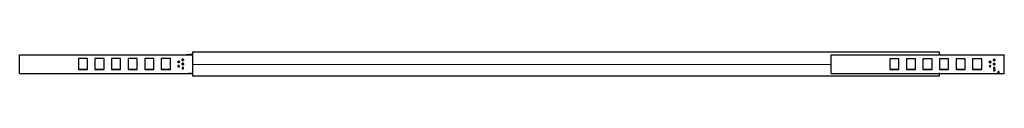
# Model space of a CAD drawing. Header units: millimetres. Extents: x 568 to 1756, y 2358 to 2387.
import ezdxf

# ---------------------------------------------------------------- set-up
doc = ezdxf.new("R2010")
doc.units = ezdxf.units.MM
doc.layers.add('Make2D', color=7, linetype='Continuous')
doc.layers.add('Make2D$Visible$Curvas', color=7, linetype='Continuous')

msp = doc.modelspace()

# ---------------------------------------------------------------- linework, layer by layer
at = {"layer": 'Make2D'}
msp.add_line((777.4, 2371.6), (1547.1, 2372.1), dxfattribs=at)
at = {"layer": 'Make2D$Visible$Curvas', "color": 7, "lineweight": -3}
for points, degree in [([(568.4, 2383.4), (777.4, 2383.4)], 1), ([(568.4, 2383.4), (777.4, 2383.4)], 1), ([(568.4, 2360.9), (568.4, 2383.4)], 1), ([(568.4, 2383.4), (568.4, 2383.4)], 1), ([(639.2, 2378.7), (639.2, 2365.7)], 1), ([(650.2, 2378.7), (639.2, 2378.7)], 1), ([(650.2, 2365.7), (650.2, 2378.7)], 1), ([(659.2, 2378.7), (659.2, 2365.7)], 1), ([(670.2, 2378.7), (659.2, 2378.7)], 1), ([(670.2, 2365.7), (670.2, 2378.7)], 1), ([(679.2, 2378.7), (679.2, 2365.7)], 1), ([(690.2, 2378.7), (679.2, 2378.7)], 1), ([(690.2, 2365.7), (690.2, 2378.7)], 1), ([(699.2, 2378.7), (699.2, 2365.7)], 1), ([(710.2, 2378.7), (699.2, 2378.7)], 1), ([(710.2, 2365.7), (710.2, 2378.7)], 1), ([(719.2, 2378.7), (719.2, 2365.7)], 1), ([(730.2, 2378.7), (719.2, 2378.7)], 1), ([(730.2, 2365.7), (730.2, 2378.7)], 1), ([(739.2, 2378.7), (739.2, 2365.7)], 1), ([(750.2, 2378.7), (739.2, 2378.7)], 1), ([(750.2, 2365.7), (750.2, 2378.7)], 1), ([(772.1, 2383.8), (773.6, 2383.8)], 1), ([(774.4, 2383.8), (774.5, 2383.8), (774.7, 2383.8), (774.8, 2383.8)], 3), ([(776.1, 2383.8), (777.4, 2383.8)], 1), ([(777.4, 2386.9), (1677.4, 2386.9)], 1), ([(777.4, 2385.9), (777.4, 2386.4)], 1), ([(777.4, 2360.9), (777.4, 2383.4)], 1), ([(777.4, 2383.4), (777.4, 2383.4)], 1), ([(1547.1, 2383.3), (1756.1, 2383.3)], 1), ([(1547.1, 2383.3), (1756.1, 2383.3)], 1), ([(1547.1, 2360.8), (1547.1, 2383.3)], 1), ([(1547.1, 2383.3), (1547.1, 2383.3)], 1), ([(1617.9, 2378.6), (1617.9, 2365.6)], 1), ([(1628.9, 2378.6), (1617.9, 2378.6)], 1), ([(1628.9, 2365.6), (1628.9, 2378.6)], 1), ([(1637.9, 2378.6), (1637.9, 2365.6)], 1), ([(1648.9, 2378.6), (1637.9, 2378.6)], 1), ([(1648.9, 2365.6), (1648.9, 2378.6)], 1), ([(1657.9, 2378.6), (1657.9, 2365.6)], 1), ([(1668.9, 2378.6), (1657.9, 2378.6)], 1), ([(1668.9, 2365.6), (1668.9, 2378.6)], 1), ([(1677.4, 2386.4), (1677.4, 2385.9)], 1), ([(1677.9, 2378.6), (1677.9, 2365.6)], 1), ([(1688.9, 2378.6), (1677.9, 2378.6)], 1), ([(1688.9, 2365.6), (1688.9, 2378.6)], 1), ([(1697.9, 2378.6), (1697.9, 2365.6)], 1), ([(1708.9, 2378.6), (1697.9, 2378.6)], 1), ([(1708.9, 2365.6), (1708.9, 2378.6)], 1), ([(1717.9, 2378.6), (1717.9, 2365.6)], 1), ([(1728.9, 2378.6), (1717.9, 2378.6)], 1), ([(1728.9, 2365.6), (1728.9, 2378.6)], 1), ([(1756.1, 2360.8), (1756.1, 2383.3)], 1), ([(1756.1, 2383.3), (1756.1, 2383.3)], 1), ([(639.2, 2365.7), (650.2, 2365.7)], 1), ([(650.2, 2365.7), (639.2, 2365.7)], 1), ([(659.2, 2365.7), (670.2, 2365.7)], 1), ([(670.2, 2365.7), (659.2, 2365.7)], 1), ([(679.2, 2365.7), (690.2, 2365.7)], 1), ([(690.2, 2365.7), (679.2, 2365.7)], 1), ([(699.2, 2365.7), (710.2, 2365.7)], 1), ([(710.2, 2365.7), (699.2, 2365.7)], 1), ([(719.2, 2365.7), (730.2, 2365.7)], 1), ([(730.2, 2365.7), (719.2, 2365.7)], 1), ([(739.2, 2365.7), (750.2, 2365.7)], 1), ([(750.2, 2365.7), (739.2, 2365.7)], 1), ([(760.2, 2370.6), (760.2, 2370.6)], 1), ([(760.2, 2368.8), (760.2, 2368.8)], 1), ([(765.2, 2368.1), (765.2, 2368.1)], 1), ([(765.2, 2366.3), (765.2, 2366.3)], 1), ([(1617.9, 2365.6), (1628.9, 2365.6)], 1), ([(1628.9, 2365.6), (1617.9, 2365.6)], 1), ([(1637.9, 2365.6), (1648.9, 2365.6)], 1), ([(1648.9, 2365.6), (1637.9, 2365.6)], 1), ([(1657.9, 2365.6), (1668.9, 2365.6)], 1), ([(1668.9, 2365.6), (1657.9, 2365.6)], 1), ([(1677.9, 2365.6), (1688.9, 2365.6)], 1), ([(1688.9, 2365.6), (1677.9, 2365.6)], 1), ([(1697.9, 2365.6), (1708.9, 2365.6)], 1), ([(1708.9, 2365.6), (1697.9, 2365.6)], 1), ([(1717.9, 2365.6), (1728.9, 2365.6)], 1), ([(1728.9, 2365.6), (1717.9, 2365.6)], 1), ([(1744.1, 2365.6), (1744.1, 2365.6)], 1), ([(1744.1, 2363.8), (1744.1, 2363.8)], 1), ([(568.4, 2360.9), (777.4, 2360.9)], 1), ([(773.6, 2360.8), (772.1, 2360.8)], 1), ([(775.4, 2360.9), (775.2, 2360.9), (775.1, 2360.9), (774.9, 2360.9)], 3), ([(776.1, 2360.8), (776.1, 2360.8), (776.1, 2360.8), (776, 2360.8)], 3), ([(777.4, 2360.8), (776.1, 2360.8)], 1), ([(777.4, 2358.1), (777.4, 2358.6)], 1), ([(1677.4, 2357.6), (777.4, 2357.6)], 1), ([(1547.1, 2360.8), (1756.1, 2360.8)], 1), ([(1677.4, 2358.6), (1677.4, 2358.1)], 1), ([(1749.1, 2363.1), (1749.1, 2363.1)], 1), ([(1749.1, 2361.3), (1749.1, 2361.3)], 1)]:
    msp.add_open_spline(points, degree=degree, dxfattribs=at)
for points, weights, knots in [([(760.2, 2373.8), (759.3, 2373.8), (759.3, 2374.7), (759.3, 2375.6), (760.2, 2375.6)], [1, 0.707106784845, 1, 0.707106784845, 1], [0, 0, 0, 1.413717, 1.413717, 2.827433, 2.827433, 2.827433]), ([(760.2, 2373.8), (759.3, 2373.8), (759.3, 2374.7), (759.3, 2375.6), (760.2, 2375.6)], [1, 0.707106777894, 1, 0.707106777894, 1], [0, 0, 0, 1.413717, 1.413717, 2.827433, 2.827433, 2.827433]), ([(760.2, 2373.8), (761.1, 2373.8), (761.1, 2374.7), (761.1, 2375.6), (760.2, 2375.6)], [1, 0.707106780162, 1, 0.707106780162, 1], [-2.827433, -2.827433, -2.827433, -1.413717, -1.413717, 0, 0, 0]), ([(760.2, 2375.6), (761.1, 2375.6), (761.1, 2374.7), (761.1, 2373.8), (760.2, 2373.8)], [1, 0.707106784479, 1, 0.707106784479, 1], [0, 0, 0, 1.413717, 1.413717, 2.827433, 2.827433, 2.827433]), ([(765.2, 2378.1), (764.3, 2378.1), (764.3, 2377.2), (764.3, 2376.3), (765.2, 2376.3)], [1, 0.707106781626, 1, 0.707106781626, 1], [-2.827433, -2.827433, -2.827433, -1.413717, -1.413717, 0, 0, 0]), ([(765.2, 2376.3), (764.3, 2376.3), (764.3, 2377.2), (764.3, 2378.1), (765.2, 2378.1)], [1, 0.707106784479, 1, 0.707106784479, 1], [0, 0, 0, 1.413717, 1.413717, 2.827433, 2.827433, 2.827433]), ([(765.2, 2376.3), (766.1, 2376.3), (766.1, 2377.2), (766.1, 2378.1), (765.2, 2378.1)], [1, 0.707106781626, 1, 0.707106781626, 1], [-2.827433, -2.827433, -2.827433, -1.413717, -1.413717, 0, 0, 0]), ([(765.2, 2378.1), (766.1, 2378.1), (766.1, 2377.2), (766.1, 2376.3), (765.2, 2376.3)], [1, 0.707106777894, 1, 0.707106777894, 1], [0, 0, 0, 1.413717, 1.413717, 2.827433, 2.827433, 2.827433]), ([(1738.9, 2375.5), (1738, 2375.5), (1738, 2374.6), (1738, 2373.7), (1738.9, 2373.7)], [1, 0.707106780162, 1, 0.707106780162, 1], [-2.827433, -2.827433, -2.827433, -1.413717, -1.413717, 0, 0, 0]), ([(1738.9, 2373.7), (1738, 2373.7), (1738, 2374.6), (1738, 2375.5), (1738.9, 2375.5)], [1, 0.707106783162, 1, 0.707106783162, 1], [0, 0, 0, 1.413717, 1.413717, 2.827433, 2.827433, 2.827433]), ([(1738.9, 2373.7), (1739.8, 2373.7), (1739.8, 2374.6), (1739.8, 2375.5), (1738.9, 2375.5)], [1, 0.707106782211, 1, 0.707106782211, 1], [-2.827433, -2.827433, -2.827433, -1.413717, -1.413717, 0, 0, 0]), ([(1738.9, 2375.5), (1739.8, 2375.5), (1739.8, 2374.6), (1739.8, 2373.7), (1738.9, 2373.7)], [1, 0.707106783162, 1, 0.707106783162, 1], [0, 0, 0, 1.413717, 1.413717, 2.827433, 2.827433, 2.827433]), ([(1743.9, 2378), (1743, 2378), (1743, 2377.1), (1743, 2376.2), (1743.9, 2376.2)], [1, 0.707106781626, 1, 0.707106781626, 1], [-2.827433, -2.827433, -2.827433, -1.413717, -1.413717, 0, 0, 0]), ([(1743.9, 2376.2), (1743, 2376.2), (1743, 2377.1), (1743, 2378), (1743.9, 2378)], [1, 0.707106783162, 1, 0.707106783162, 1], [0, 0, 0, 1.413717, 1.413717, 2.827433, 2.827433, 2.827433]), ([(1743.9, 2376.2), (1744.8, 2376.2), (1744.8, 2377.1), (1744.8, 2378), (1743.9, 2378)], [1, 0.707106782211, 1, 0.707106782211, 1], [-2.827433, -2.827433, -2.827433, -1.413717, -1.413717, 0, 0, 0]), ([(1743.9, 2378), (1744.8, 2378), (1744.8, 2377.1), (1744.8, 2376.2), (1743.9, 2376.2)], [1, 0.707106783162, 1, 0.707106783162, 1], [0, 0, 0, 1.413717, 1.413717, 2.827433, 2.827433, 2.827433]), ([(760.2, 2370.6), (759.3, 2370.6), (759.3, 2369.7), (759.3, 2368.8), (760.2, 2368.8)], [1, 0.707106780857, 1, 0.707106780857, 1], [-2.827433, -2.827433, -2.827433, -1.413717, -1.413717, 0, 0, 0]), ([(760.2, 2370.6), (759.3, 2370.6), (759.3, 2369.7), (759.3, 2368.8), (760.2, 2368.8)], [1, 0.707106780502, 1, 0.707106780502, 1], [0, 0, 0, 1.413717, 1.413717, 2.827433, 2.827433, 2.827433]), ([(760.7, 2368.9), (761.1, 2369.1), (761.1, 2369.7), (761.1, 2370.6), (760.2, 2370.6)], [0.874965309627, 0.797556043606, 1, 0.707106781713, 1], [0.436574, 0.436574, 0.436574, 1.413717, 1.413717, 2.827433, 2.827433, 2.827433]), ([(760.2, 2368.8), (761.1, 2368.8), (761.1, 2369.7), (761.1, 2370.6), (760.2, 2370.6)], [1, 0.707106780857, 1, 0.707106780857, 1], [-2.827433, -2.827433, -2.827433, -1.413717, -1.413717, 0, 0, 0]), ([(765.2, 2373.1), (764.3, 2373.1), (764.3, 2372.2), (764.3, 2371.3), (765.2, 2371.3)], [1, 0.707106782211, 1, 0.707106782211, 1], [-2.827433, -2.827433, -2.827433, -1.413717, -1.413717, 0, 0, 0]), ([(765.2, 2371.3), (764.3, 2371.3), (764.3, 2372.2), (764.3, 2373.1), (765.2, 2373.1)], [1, 0.707106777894, 1, 0.707106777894, 1], [0, 0, 0, 1.413717, 1.413717, 2.827433, 2.827433, 2.827433]), ([(765.2, 2368.1), (764.3, 2368.1), (764.3, 2367.2), (764.3, 2366.3), (765.2, 2366.3)], [1, 0.707106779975, 1, 0.707106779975, 1], [0, 0, 0, 1.413717, 1.413717, 2.827433, 2.827433, 2.827433]), ([(765.2, 2368.1), (764.3, 2368.1), (764.3, 2367.2), (764.3, 2366.3), (765.2, 2366.3)], [1, 0.707106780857, 1, 0.707106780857, 1], [-2.827433, -2.827433, -2.827433, -1.413717, -1.413717, 0, 0, 0]), ([(765.2, 2371.3), (766.1, 2371.3), (766.1, 2372.2), (766.1, 2373.1), (765.2, 2373.1)], [1, 0.707106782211, 1, 0.707106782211, 1], [-2.827433, -2.827433, -2.827433, -1.413717, -1.413717, 0, 0, 0]), ([(765.2, 2373.1), (766.1, 2373.1), (766.1, 2372.2), (766.1, 2371.3), (765.2, 2371.3)], [1, 0.707106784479, 1, 0.707106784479, 1], [0, 0, 0, 1.413717, 1.413717, 2.827433, 2.827433, 2.827433]), ([(765.2, 2366.3), (766.1, 2366.3), (766.1, 2367.2), (766.1, 2368.1), (765.2, 2368.1)], [1, 0.707106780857, 1, 0.707106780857, 1], [-2.827433, -2.827433, -2.827433, -1.413717, -1.413717, 0, 0, 0]), ([(765.2, 2366.3), (766.1, 2366.3), (766.1, 2367.2), (766.1, 2368.1), (765.2, 2368.1)], [1, 0.70710678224, 1, 0.70710678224, 1], [0, 0, 0, 1.413717, 1.413717, 2.827433, 2.827433, 2.827433]), ([(1738.9, 2370.5), (1739.8, 2370.5), (1739.8, 2369.6), (1739.8, 2368.7), (1738.9, 2368.7), (1738, 2368.7), (1738, 2369.6), (1738, 2370.5), (1738.9, 2370.5)], [1, 0.707106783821, 1, 0.707106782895, 1.00000000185, 0.707106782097, 1.0000000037, 0.707106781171, 1.0000000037], [0, 0, 0, 1.413717, 1.413717, 2.827433, 2.827433, 4.24115, 4.24115, 5.654867, 5.654867, 5.654867]), ([(1743.9, 2373), (1743, 2373), (1743, 2372.1), (1743, 2371.2), (1743.9, 2371.2)], [1, 0.707106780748, 1, 0.707106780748, 1], [-2.827433, -2.827433, -2.827433, -1.413717, -1.413717, 0, 0, 0]), ([(1743.9, 2371.2), (1743, 2371.2), (1743, 2372.1), (1743, 2373), (1743.9, 2373)], [1, 0.707106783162, 1, 0.707106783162, 1], [0, 0, 0, 1.413717, 1.413717, 2.827433, 2.827433, 2.827433]), ([(1743.9, 2368), (1744.8, 2368), (1744.8, 2367.1), (1744.8, 2366.2), (1743.9, 2366.2), (1743, 2366.2), (1743, 2367.1), (1743, 2368), (1743.9, 2368)], [1, 0.707106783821, 1, 0.707106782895, 1.00000000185, 0.707106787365, 1.0000000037, 0.707106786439, 1.0000000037], [0, 0, 0, 1.413717, 1.413717, 2.827433, 2.827433, 4.24115, 4.24115, 5.654867, 5.654867, 5.654867]), ([(1744.1, 2365.6), (1743.2, 2365.6), (1743.2, 2364.7), (1743.2, 2363.8), (1744.1, 2363.8)], [1, 0.707106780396, 1, 0.707106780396, 1], [0, 0, 0, 1.413717, 1.413717, 2.827433, 2.827433, 2.827433]), ([(1744.1, 2365.6), (1743.2, 2365.6), (1743.2, 2364.7), (1743.2, 2363.8), (1744.1, 2363.8)], [1, 0.707106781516, 1, 0.707106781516, 1], [-2.827433, -2.827433, -2.827433, -1.413717, -1.413717, 0, 0, 0]), ([(1743.9, 2371.2), (1744.8, 2371.2), (1744.8, 2372.1), (1744.8, 2373), (1743.9, 2373)], [1, 0.707106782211, 1, 0.707106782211, 1], [-2.827433, -2.827433, -2.827433, -1.413717, -1.413717, 0, 0, 0]), ([(1743.9, 2373), (1744.8, 2373), (1744.8, 2372.1), (1744.8, 2371.2), (1743.9, 2371.2)], [1, 0.707106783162, 1, 0.707106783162, 1], [0, 0, 0, 1.413717, 1.413717, 2.827433, 2.827433, 2.827433]), ([(1744.1, 2363.8), (1745, 2363.8), (1745, 2364.7), (1745, 2365.6), (1744.1, 2365.6)], [1, 0.707106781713, 1, 0.707106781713, 1], [0, 0, 0, 1.413717, 1.413717, 2.827433, 2.827433, 2.827433]), ([(1744.1, 2363.8), (1745, 2363.8), (1745, 2364.7), (1745, 2365.6), (1744.1, 2365.6)], [1, 0.707106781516, 1, 0.707106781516, 1], [-2.827433, -2.827433, -2.827433, -1.413717, -1.413717, 0, 0, 0]), ([(1749.1, 2363.1), (1748.2, 2363.1), (1748.2, 2362.2), (1748.2, 2361.3), (1749.1, 2361.3)], [1, 0.707106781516, 1, 0.707106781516, 1], [-2.827433, -2.827433, -2.827433, -1.413717, -1.413717, 0, 0, 0]), ([(1749.1, 2363.1), (1748.2, 2363.1), (1748.2, 2362.2), (1748.2, 2361.3), (1749.1, 2361.3)], [1, 0.707106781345, 1, 0.707106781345, 1], [0, 0, 0, 1.413717, 1.413717, 2.827433, 2.827433, 2.827433]), ([(1749.1, 2361.3), (1750, 2361.3), (1750, 2362.2), (1750, 2363.1), (1749.1, 2363.1)], [1, 0.707106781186, 1, 0.707106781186, 1], [0, 0, 0, 1.413717, 1.413717, 2.827433, 2.827433, 2.827433]), ([(1749.1, 2361.3), (1750, 2361.3), (1750, 2362.2), (1750, 2363.1), (1749.1, 2363.1)], [1, 0.707106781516, 1, 0.707106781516, 1], [-2.827433, -2.827433, -2.827433, -1.413717, -1.413717, 0, 0, 0])]:
    msp.add_rational_spline(points, weights, degree=2, knots=knots, dxfattribs=at)
for points, weights in [([(769.1, 2383.4), (770.6, 2383.8), (772.1, 2383.8)], [0.912886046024, 0.946768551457, 1]), ([(777.4, 2386.4), (777.4, 2386.9), (777.4, 2386.9)], [1, 0.707106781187, 1]), ([(777.4, 2372.9), (777.4, 2377.2), (777.4, 2385.9)], [1, 0.866025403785, 1]), ([(1677.4, 2386.9), (1677.4, 2386.9), (1677.4, 2386.4)], [1, 0.707106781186, 1]), ([(1677.4, 2385.9), (1677.4, 2384.6), (1677.4, 2383.3)], [1, 0.977341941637, 0.962347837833]), ([(1677.4, 2383.7), (1678.9, 2383.7), (1680.4, 2383.3)], [1, 0.946768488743, 0.912885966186]), ([(760.7, 2368.9), (760.5, 2368.8), (760.2, 2368.8)], [0.874965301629, 0.909550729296, 0.999999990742]), ([(761, 2375.2), (761, 2375.2), (761, 2375.2)], [0.917939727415, 0.917937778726, 0.917935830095]), ([(761.1, 2374.6), (761.1, 2374.6), (761.1, 2374.6)], [0.989165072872, 0.989165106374, 0.989165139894]), ([(777.4, 2358.6), (777.4, 2367.2), (777.4, 2371.6)], [1, 0.866025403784, 1]), ([(1686.8, 2365.6), (1686.8, 2365.6), (1686.8, 2365.6)], [0.859540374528, 0.859539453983, 0.859538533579]), ([(770.7, 2360.9), (771.4, 2360.8), (772.1, 2360.8)], [0.955181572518, 0.975549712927, 1]), ([(777.4, 2357.6), (777.4, 2357.6), (777.4, 2358.1)], [1, 0.707106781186, 1]), ([(1677.4, 2360.8), (1677.4, 2359.7), (1677.4, 2358.6)], [0.966310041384, 0.980240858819, 1]), ([(1678.8, 2360.8), (1678.1, 2360.7), (1677.4, 2360.7)], [0.955181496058, 0.975549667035, 1]), ([(1677.4, 2358.1), (1677.4, 2357.6), (1677.4, 2357.6)], [1, 0.707106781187, 1])]:
    msp.add_rational_spline(points, weights, degree=2, dxfattribs=at)
for points, knots in [([(776.1, 2383.8), (776.1, 2383.8), (776.1, 2383.8), (776, 2383.8), (775.9, 2383.8), (775.7, 2383.8), (775.5, 2383.8), (775.2, 2383.8), (775, 2383.8), (774.8, 2383.8), (774.7, 2383.8), (774.6, 2383.8), (774.5, 2383.8), (774.3, 2383.8), (774.1, 2383.8), (773.9, 2383.8), (773.8, 2383.8), (773.7, 2383.8), (773.7, 2383.8), (773.6, 2383.8), (773.6, 2383.8), (773.6, 2383.8)], [0, 0, 0, 0, 0.493806, 0.493806, 0.987612, 0.987612, 1.481418, 1.481418, 1.975223, 1.975223, 2.222126, 2.222126, 2.469029, 2.469029, 2.962835, 2.962835, 3.456641, 3.456641, 3.703544, 3.703544, 3.950447, 3.950447, 3.950447, 3.950447]), ([(773.6, 2383.8), (773.6, 2383.8), (773.7, 2383.8), (773.7, 2383.8), (773.7, 2383.8), (773.7, 2383.8)], [0, 0, 0, 0, 0.494393, 0.494393, 0.494397, 0.494397, 0.494397, 0.494397]), ([(774.9, 2383.8), (775.1, 2383.8), (775.2, 2383.8), (775.4, 2383.8), (775.4, 2383.8), (775.4, 2383.8)], [1.9821055, 1.9821055, 1.9821055, 1.9821055, 2.4719652, 2.4719652, 2.4727439, 2.4727439, 2.4727439, 2.4727439]), ([(773.6, 2360.8), (773.6, 2360.8), (773.7, 2360.8), (773.8, 2360.8), (773.9, 2360.8), (774.1, 2360.9), (774.3, 2360.9), (774.6, 2360.9), (774.7, 2360.9), (775, 2360.9), (775, 2360.9), (775.2, 2360.9), (775.3, 2360.9), (775.5, 2360.9), (775.7, 2360.9), (775.9, 2360.8), (776, 2360.8), (776.1, 2360.8), (776.1, 2360.8), (776.1, 2360.8), (776.1, 2360.8), (776.1, 2360.8)], [0, 0, 0, 0, 0.493806, 0.493806, 0.987612, 0.987612, 1.481418, 1.481418, 1.975223, 1.975223, 2.222126, 2.222126, 2.469029, 2.469029, 2.962835, 2.962835, 3.456641, 3.456641, 3.703544, 3.703544, 3.950447, 3.950447, 3.950447, 3.950447]), ([(774.9, 2360.9), (774.7, 2360.9), (774.6, 2360.9), (774.4, 2360.9), (774.4, 2360.9), (774.4, 2360.9)], [1.9821028, 1.9821028, 1.9821028, 1.9821028, 2.4719652, 2.4719652, 2.4727436, 2.4727436, 2.4727436, 2.4727436])]:
    msp.add_open_spline(points, degree=3, knots=knots, dxfattribs=at)

doc.saveas('drawing.dxf')
